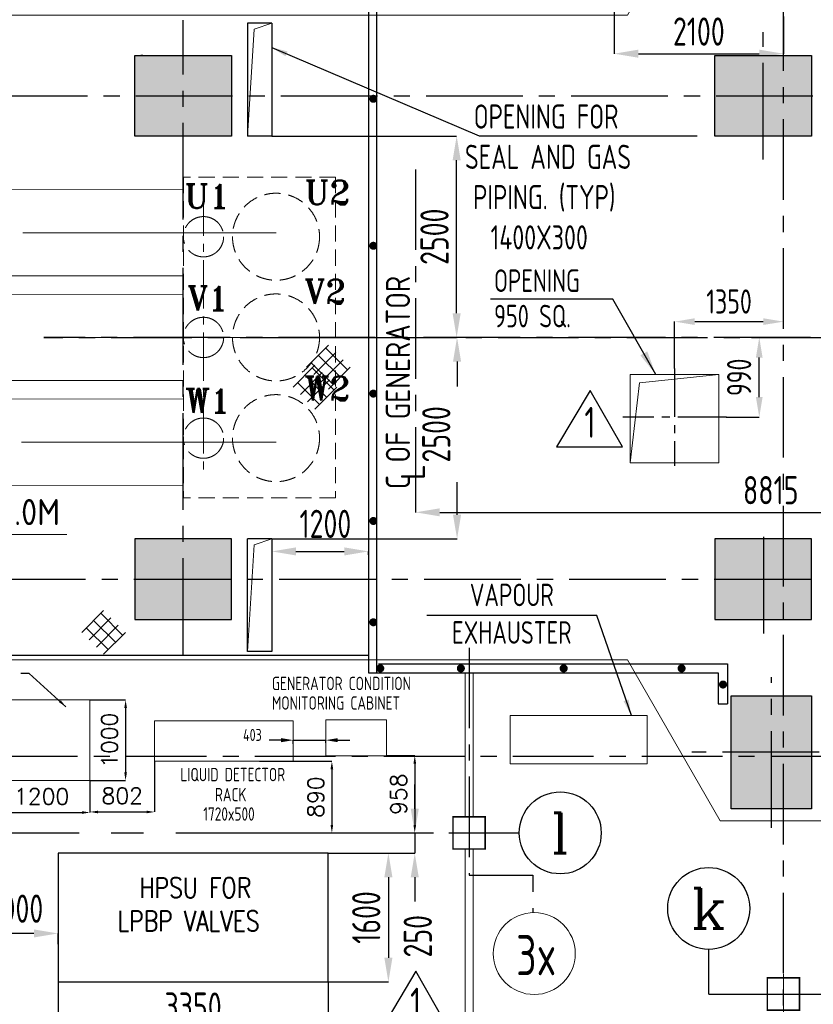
# Model space of a CAD drawing. Extents: x 18893 to 3351893, y -610358 to 406739.
# Tile 30 of 256: x 82555 to 92402, y 334648 to 346870. Entities that reach past the tile are written whole.
import ezdxf
from ezdxf.enums import TextEntityAlignment as Align

# ---------------------------------------------------------------- set-up
doc = ezdxf.new("R2010")
doc.units = 0
doc.header["$LTSCALE"] = 800
doc.header["$MEASUREMENT"] = 0
doc.set_wipeout_variables(frame=1)
for name, pattern in [('CENTER', [2, 1.25, -0.25, 0.25, -0.25]), ('CENTER2', [1.125, 0.75, -0.125, 0.125, -0.125]), ('CONTINOUS', [0]), ('HIDDEN', [0.375, 0.25, -0.125])]:
    doc.linetypes.add(name, pattern=pattern)
doc.layers.get('0').update_dxf_attribs({"linetype": 'CONTINUOUS'})
for name, color, linetype in [('0-7-COL', 2, 'CENTER'), ('Aux_col', 7, 'CONTINUOUS'), ('CL', 2, 'CENTER2'), ('EQP0', 1, 'CONTINUOUS'), ('GRID', 8, 'CENTER'), ('HANGERS', 1, 'CONTINUOUS'), ('HATCH', 9, 'CONTINUOUS'), ('PUMPS', 7, 'CONTINUOUS'), ('TGCOL', 2, 'CONTINUOUS'), ('WALL', 6, 'CONTINUOUS')]:
    doc.layers.add(name, color=color, linetype=linetype)
for name, color, linetype, lineweight in [('DIM', 4, 'CONTINUOUS', 13), ('equip', 251, 'CENTER2', 9), ('EQUPT', 251, 'HIDDEN', 9), ('LOGO', 7, 'CONTINUOUS', 13), ('Opening', 30, 'CONTINUOUS', 15), ('T', 3, 'CONTINUOUS', 15), ('TEXT', 3, 'CONTINUOUS', 15)]:
    doc.layers.add(name, color=color, linetype=linetype, lineweight=lineweight)
doc.styles.add('ROMANC', font='romanc')
doc.styles.add('ROMANS', font='ISO9.shx', dxfattribs={"width": 0.8})
doc.styles.add('ROMANT', font='romant')
doc.styles.add('S1', font='SIMPLEX.SHX', dxfattribs={"height": 200})
doc.styles.add('S3', font='ROMANS1.SHX', dxfattribs={"width": 0.8})
doc.styles.get("Standard").update_dxf_attribs({"font": 'ISO9'})
doc.dimstyles.get("Standard").update_dxf_attribs({"dimtxt": 0.18, "dimasz": 0.18, "dimexe": 0.18, "dimexo": 0.0625, "dimgap": 0.09, "dimtad": 0, "dimtih": 1, "dimtoh": 1, "dimdec": 4, "dimzin": 0, "dimdsep": 46, "dimtxsty": 'Standard', "dimcen": 0.09, "dimadec": 0, "dimazin": 0, "dimtfac": 1, "dimtdec": 4, "dimtofl": 0, "dimtmove": 0, "dimatfit": 3, "dimfxl": 0, "dimtolj": 1, "dimtzin": 0, "dimarcsym": 0})
doc.dimstyles.new('STANDARD$0', dxfattribs={"dimtxt": 250, "dimasz": 200, "dimexe": 0, "dimexo": 0, "dimgap": 100, "dimtad": 1, "dimdec": 0, "dimzin": 0, "dimdsep": 46, "dimtxsty": 'S1', "dimcen": 0, "dimadec": 0, "dimazin": 0, "dimtfac": 1, "dimtdec": 0, "dimtmove": 2, "dimatfit": 3, "dimfxl": 0, "dimtolj": 1, "dimtzin": 0, "dimarcsym": 0})

# ---------------------------------------------------------------- blocks, each defined once
blk = doc.blocks.new('A$C46F14D0A')
for p, q in [((0, 250), (0, -250)), ((-250, 0), (250, 0))]:
    blk.add_line(p, q)
at = {"const_width": 20, "flags": 128}
blk.add_lwpolyline([(-200, -200), (200, -200), (200, 200), (-200, 200)], close=True, dxfattribs=at)
blk = doc.blocks.new('A$C5C0C65E7')
for p, q in [((0, 125), (0, -125)), ((-125, 0), (125, 0))]:
    blk.add_line(p, q)
at = {"const_width": 10, "flags": 128}
blk.add_lwpolyline([(-100, -100), (100, -100), (100, 100), (-100, 100)], close=True, dxfattribs=at)
blk = doc.blocks.new('*D552')
at = {"layer": 'DIM', "lineweight": -2}
for p, q in [((82227, 337426), (82227, 337029)), ((83427, 337426), (83427, 337029)), ((82327, 337029), (83327, 337029))]:
    blk.add_line(p, q, dxfattribs=at)
at = {"layer": 'DIM'}
for points in [[(82327, 337046), (82327, 337012), (82227, 337029)], [(83327, 337046), (83327, 337012), (83427, 337029)]]:
    blk.add_solid(points, dxfattribs=at)
at = {"layer": 'DIM', "insert": (82827, 337229), "char_height": 200, "attachment_point": 5, "style": 'S1'}
blk.add_mtext('\\A1;1200', dxfattribs=at)
blk = doc.blocks.new('*D553')
at = {"layer": 'DIM', "lineweight": -2}
for p, q in [((83427, 338426), (83869, 338426)), ((83869, 338326), (83869, 337526)), ((83427, 337426), (83869, 337426))]:
    blk.add_line(p, q, dxfattribs=at)
at = {"layer": 'DIM'}
for points in [[(83853, 338326), (83886, 338326), (83869, 338426)], [(83853, 337526), (83886, 337526), (83869, 337426)]]:
    blk.add_solid(points, dxfattribs=at)
at = {"layer": 'DIM', "insert": (83669, 337926), "char_height": 200, "attachment_point": 5, "rotation": 90, "style": 'S1'}
blk.add_mtext('\\A1;1000', dxfattribs=at)
blk = doc.blocks.new('*X33')
at = {"color": 0}
for p, q in [((36226, 29425), (36330, 29425)), ((36115, 29325), (36330, 29325)), ((36132, 29350), (36330, 29350)), ((36154, 29375), (36330, 29375)), ((36183, 29400), (36330, 29400)), ((36080, 29200), (36330, 29200)), ((36081, 29225), (36330, 29225)), ((36085, 29250), (36330, 29250)), ((36092, 29275), (36330, 29275)), ((36102, 29300), (36330, 29300))]:
    blk.add_line(p, q, dxfattribs=at)
blk = doc.blocks.new('LL')
for p, q in [((-711, 0), (-711, 423)), ((-1136, 0), (-711, 0)), ((1493, 0), (-711, 0)), ((-711, 0), (-711, -418))]:
    blk.add_line(p, q)
for start, end in [(90, 180), (0, 90), (180, 270), (270, 0)]:
    blk.add_arc((-711, 0), 360, start, end)
at = {"xscale": 1.440000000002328, "yscale": 1.440000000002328, "zscale": 1.440000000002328}
blk.add_blockref('*X33', (-53026, -42044), dxfattribs=at)
at = {"xscale": 1.440000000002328, "yscale": 1.440000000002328, "zscale": 1.440000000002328, "rotation": 180}
blk.add_blockref('*X33', (51604, 42044), dxfattribs=at)
blk = doc.blocks.new('*D575')
at = {"layer": 'DIM', "color": 9, "lineweight": -2}
for p, q in [((83032, 334955), (83032, 334345)), ((86382, 334926), (86382, 334345)), ((83332, 334345), (86082, 334345))]:
    blk.add_line(p, q, dxfattribs=at)
at = {"layer": 'DIM', "color": 9}
for points in [[(83332, 334395), (83332, 334295), (83032, 334345)], [(86082, 334395), (86082, 334295), (86382, 334345)]]:
    blk.add_solid(points, dxfattribs=at)
at = {"layer": 'DIM', "insert": (84707, 334620), "char_height": 350, "attachment_point": 5, "style": 'ROMANS'}
blk.add_mtext('\\A1;3350', dxfattribs=at)
blk = doc.blocks.new('*D593')
at = {"layer": 'DIM', "color": 9, "lineweight": -2}
for p, q in [((87467, 341272), (87467, 340755)), ((96282, 341334), (96282, 340755)), ((87767, 340755), (95982, 340755))]:
    blk.add_line(p, q, dxfattribs=at)
at = {"layer": 'DIM', "color": 9}
for points in [[(87767, 340805), (87767, 340705), (87467, 340755)], [(95982, 340805), (95982, 340705), (96282, 340755)]]:
    blk.add_solid(points, dxfattribs=at)
at = {"layer": 'DIM', "insert": (91874, 341030), "char_height": 350, "attachment_point": 5, "style": 'ROMANS'}
blk.add_mtext('\\A1;8815', dxfattribs=at)
blk = doc.blocks.new('*D600')
at = {"layer": 'DIM', "color": 9, "lineweight": -2}
for p, q in [((87982, 342626), (87982, 342316)), ((87982, 340726), (87982, 341130)), ((85682, 340426), (87982, 340426))]:
    blk.add_line(p, q, dxfattribs=at)
at = {"layer": 'DIM', "color": 9}
for points in [[(87932, 342626), (88032, 342626), (87982, 342926)], [(87932, 340726), (88032, 340726), (87982, 340426)]]:
    blk.add_solid(points, dxfattribs=at)
at = {"layer": 'DIM', "insert": (87724, 341723), "char_height": 350, "attachment_point": 5, "rotation": 90, "style": 'ROMANS'}
blk.add_mtext('\\A1;2500', dxfattribs=at)
blk = doc.blocks.new('*D601')
at = {"layer": 'DIM', "color": 9, "lineweight": -2}
for p, q in [((85682, 345426), (87977, 345426)), ((87977, 343226), (87977, 345126)), ((85848, 342926), (87977, 342926))]:
    blk.add_line(p, q, dxfattribs=at)
at = {"layer": 'DIM', "color": 9}
for points in [[(87927, 345126), (88027, 345126), (87977, 345426)], [(87927, 343226), (88027, 343226), (87977, 342926)]]:
    blk.add_solid(points, dxfattribs=at)
at = {"layer": 'DIM', "insert": (87702, 344176), "char_height": 350, "attachment_point": 5, "rotation": 90, "style": 'ROMANS'}
blk.add_mtext('\\A1;2500', dxfattribs=at)
blk = doc.blocks.new('*D602')
at = {"layer": 'DIM', "color": 9, "lineweight": -2}
for p, q in [((85682, 340426), (85682, 340270)), ((85982, 340270), (86582, 340270)), ((86882, 340226), (86882, 340270))]:
    blk.add_line(p, q, dxfattribs=at)
at = {"layer": 'DIM', "color": 9}
for points in [[(85982, 340320), (85982, 340220), (85682, 340270)], [(86582, 340320), (86582, 340220), (86882, 340270)]]:
    blk.add_solid(points, dxfattribs=at)
at = {"layer": 'DIM', "insert": (86348, 340612), "char_height": 350, "attachment_point": 5, "style": 'ROMANS'}
blk.add_mtext('\\A1;1200', dxfattribs=at)
blk = doc.blocks.new('*D634')
at = {"layer": 'DIM', "lineweight": -2}
for p, q in [((84229, 337666), (84229, 337036)), ((83427, 337426), (83427, 337036)), ((83527, 337036), (84129, 337036))]:
    blk.add_line(p, q, dxfattribs=at)
at = {"layer": 'DIM'}
for points in [[(83527, 337052), (83527, 337019), (83427, 337036)], [(84129, 337052), (84129, 337019), (84229, 337036)]]:
    blk.add_solid(points, dxfattribs=at)
at = {"layer": 'DIM', "insert": (83828, 337236), "char_height": 200, "attachment_point": 5, "style": 'S1'}
blk.add_mtext('\\A1;802', dxfattribs=at)
blk = doc.blocks.new('*D635')
at = {"layer": 'DIM', "lineweight": -2}
for p, q in [((85529, 337666), (86429, 337666)), ((86429, 337566), (86429, 336876)), ((86285, 336776), (86429, 336776))]:
    blk.add_line(p, q, dxfattribs=at)
at = {"layer": 'DIM'}
for points in [[(86412, 337566), (86445, 337566), (86429, 337666)], [(86412, 336876), (86445, 336876), (86429, 336776)]]:
    blk.add_solid(points, dxfattribs=at)
at = {"layer": 'DIM', "insert": (86229, 337221), "char_height": 200, "attachment_point": 5, "rotation": 90, "style": 'S1'}
blk.add_mtext('\\A1;890', dxfattribs=at)
blk = doc.blocks.new('*D636')
at = {"layer": 'DIM', "lineweight": -2}
for p, q in [((87108, 337735), (87457, 337735)), ((87457, 337635), (87457, 336876)), ((87122, 336776), (87457, 336776))]:
    blk.add_line(p, q, dxfattribs=at)
at = {"layer": 'DIM'}
for points in [[(87441, 337635), (87474, 337635), (87457, 337735)], [(87441, 336876), (87474, 336876), (87457, 336776)]]:
    blk.add_solid(points, dxfattribs=at)
at = {"layer": 'DIM', "insert": (87257, 337255), "char_height": 200, "attachment_point": 5, "rotation": 90, "style": 'S1'}
blk.add_mtext('\\A1;958', dxfattribs=at)
blk = doc.blocks.new('TG DECK')
at = {"layer": 'HATCH'}
h = blk.add_hatch(dxfattribs=at)
h.set_pattern_fill('AR-CONC', color=256, scale=50, style=0)
h.set_pattern_definition([(50, (-234270.1, -192712), (358.6301, -31.37607), [37.5, -412.5]), (355, (-234270.1, -192712), (-69.37567, 376.09607), [30, -330]), (100.451444, (-234240.2, -192714.6), (289.25442, 344.72), [31.8701, -350.57106]), (46.1842, (-234270.1, -192612), (533.62067, -82.75964), [56.25, -618.75]), (96.63564, (-234225.63, -192618.9), (467.331, 487.0593), [47.8052, -525.8569]), (351.18416, (-234270.1, -192612), (467.331, 487.0593), [45, -495]), (21, (-234220.1, -192637), (298.45353, -201.30945), [37.5, -412.5]), (326, (-234220.1, -192637), (121.65767, 362.57502), [30, -330]), (71.451445, (-234195.23, -192653.77), (420.1112, 161.26558), [31.8701, -350.57106]), (37.5, (-234270.1, -192712), (6.079928, 166.446927), [0, -326, 0, -335, 0, -331.25]), (7.5, (-234270.1, -192712), (131.53477, 197.205856), [0, -191, 0, -318.5, 0, -126.25]), (327.5, (-234381.6, -192712), (266.911218, -11.277436), [0, -125, 0, -390, 0, -517.5]), (317.5, (-234431.6, -192712), (291.59308, 50.05249), [0, -162.5, 0, -259, 0, -367.5])])
h.paths.add_polyline_path([(243271, -69588), (242271, -69588), (242271, -70988), (243271, -70988)])
h.paths.add_polyline_path([(238396, -69588), (239396, -69588), (239396, -70988), (238396, -70988)])
h.paths.add_polyline_path([(236086, -70988), (235086, -70988), (235086, -69588), (236086, -69588)])
h.paths.add_polyline_path([(226286, -69588), (226286, -70988), (227286, -70988), (227286, -69588)])
h.paths.add_polyline_path([(226086, -71938), (227286, -71938), (227286, -72938), (226086, -72938)])
h.paths.add_polyline_path([(218887, -71938), (220087, -71938), (220087, -72938), (218887, -72938)])
h.paths.add_polyline_path([(212046, -71938), (212046, -72938), (213046, -72938), (213046, -71938)])
h.paths.add_polyline_path([(218887, -78938), (220087, -78938), (220087, -77938), (218887, -77938)])
h.paths.add_polyline_path([(226086, -78938), (227286, -78938), (227286, -77938), (226086, -77938)])
h.paths.add_polyline_path([(226286, -81288), (226286, -79888), (227286, -79888), (227286, -81288)])
h.paths.add_polyline_path([(236086, -79888), (235086, -79888), (235086, -81288), (236086, -81288)])
h.paths.add_polyline_path([(238396, -81288), (239396, -81288), (239396, -79888), (238396, -79888)])
h.paths.add_polyline_path([(243271, -81288), (242271, -81288), (242271, -79888), (243271, -79888)])
at = {"layer": 'CL', "ltscale": 2}
for p, q in [((219486, -79376), (219486, -71500)), ((226686, -73229), (226686, -71648)), ((211701, -72438), (227664, -72438)), ((243471, -75438), (211402, -75438)), ((226693, -79111), (226693, -77765)), ((211677, -78438), (227950, -78438)), ((226786, -81524), (226786, -79653)), ((243578, -80588), (225799, -80588))]:
    blk.add_line(p, q, dxfattribs=at)
at = {"layer": 'HATCH'}
blk.add_line((218987, -71938), (218962, -71938), dxfattribs=at)
at = {"layer": 'TGCOL'}
for points in [[(218887, -71938), (220087, -71938), (220087, -72938), (218887, -72938)], [(226086, -71938), (227286, -71938), (227286, -72938), (226086, -72938)], [(218887, -78938), (220087, -78938), (220087, -77938), (218887, -77938)], [(226086, -78938), (227286, -78938), (227286, -77938), (226086, -77938)]]:
    blk.add_lwpolyline(points, close=True, dxfattribs=at)
blk.add_lwpolyline([(226286, -81288), (226286, -79888), (227286, -79888), (227286, -81288), (226286, -81288)], dxfattribs=at)
blk = doc.blocks.new('A$C71B3771A')
at = {"layer": 'DIM', "linetype": 'CONTINOUS', "ltscale": 1.5, "flags": 128}
blk.add_lwpolyline([(12285, 6000), (-5035, 6000), (-6185, 4000), (-19340, 4000), (-19340, -4000), (-6185, -4000), (-5035, -6000), (12285, -6000), (12285, 6000)], dxfattribs=at)
blk.add_blockref('TG DECK', (-231186, 75438))
blk = doc.blocks.new('*D678')
at = {"layer": 'DIM', "color": 9, "lineweight": -2}
for p, q in [((86382, 336526), (87130, 336526)), ((87130, 336226), (87130, 335226)), ((86382, 334926), (87130, 334926))]:
    blk.add_line(p, q, dxfattribs=at)
at = {"layer": 'DIM', "color": 9}
for points in [[(87080, 336226), (87180, 336226), (87130, 336526)], [(87080, 335226), (87180, 335226), (87130, 334926)]]:
    blk.add_solid(points, dxfattribs=at)
at = {"layer": 'DIM', "insert": (86855, 335726), "char_height": 350, "attachment_point": 5, "rotation": 90, "style": 'ROMANS'}
blk.add_mtext('\\A1;1600', dxfattribs=at)
blk = doc.blocks.new('*D679')
at = {"layer": 'DIM', "color": 9, "lineweight": -2}
for p, q in [((82032, 335369), (82032, 335528)), ((82732, 335528), (82332, 335528)), ((83032, 335394), (83032, 335528))]:
    blk.add_line(p, q, dxfattribs=at)
at = {"layer": 'DIM', "color": 9}
for points in [[(82332, 335578), (82332, 335478), (82032, 335528)], [(82732, 335578), (82732, 335478), (83032, 335528)]]:
    blk.add_solid(points, dxfattribs=at)
at = {"layer": 'DIM', "insert": (82526, 335835), "char_height": 350, "attachment_point": 5, "style": 'ROMANS'}
blk.add_mtext('\\A1;1000', dxfattribs=at)
blk = doc.blocks.new('*D680')
at = {"layer": 'DIM', "color": 9, "lineweight": -2}
for p, q in [((87457, 337076), (87457, 337376)), ((86429, 336776), (87457, 336776)), ((87457, 336776), (87457, 336526)), ((86382, 336526), (87457, 336526)), ((87457, 336226), (87457, 335926))]:
    blk.add_line(p, q, dxfattribs=at)
at = {"layer": 'DIM', "color": 9}
for points in [[(87407, 337076), (87507, 337076), (87457, 336776)], [(87407, 336226), (87507, 336226), (87457, 336526)]]:
    blk.add_solid(points, dxfattribs=at)
at = {"layer": 'DIM', "insert": (87495, 335493), "char_height": 350, "attachment_point": 5, "rotation": 90, "style": 'ROMANS'}
blk.add_mtext('\\A1;250', dxfattribs=at)
blk = doc.blocks.new('GCB')
at = {"layer": 'equip', "linetype": 'HIDDEN'}
for p, q in [((14444, 14990), (12554, 14990)), ((12554, 14990), (12554, 11010)), ((14444, 14990), (14444, 11010)), ((14444, 11010), (12554, 11010))]:
    blk.add_line(p, q, dxfattribs=at)
at = {"layer": 'equip'}
for p, q in [((12804, 14861), (12804, 11265)), ((13915, 12382), (14187, 12654)), ((14155, 12618), (14427, 12346)), ((14006, 12292), (14277, 12563)), ((14065, 12527), (14336, 12256)), ((14096, 12201), (14368, 12473)), ((13974, 12437), (14246, 12165)), ((14187, 12111), (14458, 12382))]:
    blk.add_line(p, q, dxfattribs=at)
at = {"layer": 'equip', "linetype": 'CENTER', "ltscale": 25}
for p, q in [((13704, 14300), (10564, 14300)), ((13704, 11700), (10544, 11700))]:
    blk.add_line(p, q, dxfattribs=at)
at = {"layer": 'equip', "linetype": 'CENTER'}
blk.add_line((13704, 13000), (3150, 13000), dxfattribs=at)
at = {"layer": 'equip', "linetype": 'ByBlock', "const_width": 10, "flags": 128}
for points in [[(12554, 14835), (1315, 14835)], [(12554, 13765), (2385, 13765)], [(12554, 13535), (2615, 13535)], [(12554, 12465), (3685, 12465)], [(12554, 12235), (3915, 12235)], [(12554, 11165), (4985, 11165)]]:
    blk.add_lwpolyline(points, dxfattribs=at)
at = {"layer": 'equip', "linetype": 'HIDDEN'}
for centre in [(13704, 14250), (13704, 13000), (13704, 11750)]:
    blk.add_circle(centre, 540, dxfattribs=at)
at = {"layer": 'equip'}
for centre in [(12804, 14250), (12804, 13000), (12804, 11750)]:
    blk.add_circle(centre, 250, dxfattribs=at)
at = {"layer": 'equip', "style": 'ROMANT'}
for s, p in [('U2', (14058, 14649)), ('U1', (12566, 14604)), ('V2', (14058, 13418)), ('V1', (12604, 13336)), ('W2', (14058, 12216)), ('W1', (12577, 12063))]:
    blk.add_text(s, height=300, dxfattribs=at).set_placement(p)
blk.add_wipeout([(8341, 12752), (10820, 12752), (10820, 13347), (8341, 13347)]).dxf.layer = 'equip'
at = {"layer": 'equip', "insert": (8464, 13224), "char_height": 350, "width": 2010, "attachment_point": 1}
blk.add_mtext('EL11.92M', dxfattribs=at)
blk = doc.blocks.new('*D701')
at = {"layer": 'DIM', "color": 9, "lineweight": -2}
for p, q in [((89932, 347926), (89932, 346448)), ((92032, 346908), (92032, 346448)), ((90232, 346448), (91732, 346448))]:
    blk.add_line(p, q, dxfattribs=at)
at = {"layer": 'DIM', "color": 9}
for points in [[(90232, 346498), (90232, 346398), (89932, 346448)], [(91732, 346498), (91732, 346398), (92032, 346448)]]:
    blk.add_solid(points, dxfattribs=at)
at = {"layer": 'DIM', "insert": (90982, 346723), "char_height": 350, "attachment_point": 5, "style": 'ROMANS'}
blk.add_mtext('\\A1;2100', dxfattribs=at)
blk = doc.blocks.new('*D718')
at = {"layer": 'DIM', "color": 9, "lineweight": -2}
for p, q in [((91637, 342926), (91732, 342926)), ((91732, 342186), (91732, 342676)), ((91323, 341936), (91732, 341936))]:
    blk.add_line(p, q, dxfattribs=at)
at = {"layer": 'DIM', "color": 9}
for points in [[(91690, 342676), (91773, 342676), (91732, 342926)], [(91690, 342186), (91773, 342186), (91732, 341936)]]:
    blk.add_solid(points, dxfattribs=at)
at = {"layer": 'DIM', "insert": (91482, 342431), "char_height": 300, "attachment_point": 5, "rotation": 90, "style": 'ROMANS'}
blk.add_mtext('\\A1;990', dxfattribs=at)
blk = doc.blocks.new('*D719')
at = {"layer": 'DIM', "color": 9, "lineweight": -2}
for p, q in [((90682, 342539), (90682, 343122)), ((90932, 343122), (91782, 343122)), ((92032, 343081), (92032, 343122))]:
    blk.add_line(p, q, dxfattribs=at)
at = {"layer": 'DIM', "color": 9}
for points in [[(90932, 343164), (90932, 343081), (90682, 343122)], [(91782, 343164), (91782, 343081), (92032, 343122)]]:
    blk.add_solid(points, dxfattribs=at)
at = {"layer": 'DIM', "insert": (91357, 343372), "char_height": 300, "attachment_point": 5, "style": 'ROMANS'}
blk.add_mtext('\\A1;1350', dxfattribs=at)
blk = doc.blocks.new('A$C4C8A360A')
at = {"layer": 'HANGERS', "linetype": 'Continuous'}
for p, q in [((3.427, 5.706), (0, 0)), ((6.692, 0), (3.427, 5.706)), ((0, 0), (6.692, 0))]:
    blk.add_line(p, q, dxfattribs=at)
at = {"layer": 'HANGERS', "linetype": 'Continuous', "style": 'ROMANS', "width": 0.8}
blk.add_text('1', height=3.123, dxfattribs=at).set_placement((2.837, 0.922))
blk = doc.blocks.new('*D742')
at = {"layer": 'DIM', "color": 9, "lineweight": -2}
for p, q in [((85799, 337927), (85649, 337927)), ((85949, 337881), (85949, 337927)), ((85949, 337927), (86352, 337927)), ((86352, 337896), (86352, 337927)), ((86502, 337927), (86652, 337927))]:
    blk.add_line(p, q, dxfattribs=at)
at = {"layer": 'DIM', "color": 9}
for points in [[(85799, 337952), (85799, 337902), (85949, 337927)], [(86502, 337952), (86502, 337902), (86352, 337927)]]:
    blk.add_solid(points, dxfattribs=at)
at = {"layer": 'DIM', "insert": (85443, 337992), "char_height": 150, "attachment_point": 5, "style": 'ROMANS'}
blk.add_mtext('\\A1;403', dxfattribs=at)

msp = doc.modelspace()

# ---------------------------------------------------------------- linework, layer by layer
at = {"color": 2, "linetype": 'CENTER'}
msp.add_line((87466.71, 345012.09), (87466.71, 341096.85), dxfattribs=at)
at = {"color": 2}
for p, q in [((86114.69, 342557.54), (86386.22, 342829.07)), ((86205.2, 342467.03), (86476.73, 342738.56)), ((86264.09, 342702.5), (86535.62, 342430.97)), ((86354.6, 342793.01), (86626.13, 342521.48)), ((86173.58, 342611.99), (86445.11, 342340.46)), ((86295.71, 342376.52), (86567.24, 342648.05)), ((86386.22, 342286.01), (86657.75, 342557.54)), ((83325.26, 339264.15), (83596.79, 339535.67)), ((83415.77, 339173.64), (83687.3, 339445.16)), ((83474.65, 339409.1), (83746.18, 339137.58)), ((83565.16, 339499.61), (83836.69, 339228.09)), ((83384.14, 339318.6), (83655.67, 339047.07)), ((83506.28, 339083.13), (83777.81, 339354.66)), ((83596.79, 338992.62), (83868.32, 339264.15)), ((87006.71, 338876.05), (91338.2, 338876.05)), ((91338.2, 338876.05), (91338.2, 338376.05)), ((86881.71, 338761.05), (91220.58, 338761.05)), ((91220.58, 338761.05), (91220.58, 338376.05)), ((91220.58, 338376.05), (91338.2, 338376.05))]:
    msp.add_line(p, q, dxfattribs=at)
at = {"color": 7, "const_width": 50}
for points in [[(86943.43, 345863.35, 1), (86943.43, 345913.35, 1)], [(86943.43, 344038.73, 1), (86943.43, 344088.73, 1)], [(86943.43, 342203.75, 1), (86943.43, 342253.75, 1)], [(86943.43, 340622.85, 1), (86943.43, 340672.85, 1)], [(86943.43, 339365.61, 1), (86943.43, 339415.61, 1)], [(87029.22, 338793.12, 1), (87029.22, 338843.12, 1)], [(88029.22, 338793.12, 1), (88029.22, 338843.12, 1)], [(89304.86, 338793.12, 1), (89304.86, 338843.12, 1)], [(90768.09, 338793.12, 1), (90768.09, 338843.12, 1)], [(91282.29, 338592.46, 1), (91282.29, 338642.46, 1)]]:
    msp.add_lwpolyline(points, format="xyb", close=True, dxfattribs=at)
at = {"layer": '0-7-COL', "color": 6, "linetype": 'Continuous'}
for centre in [(89261.77, 336776.05), (91104.46, 335837.95)]:
    msp.add_circle(centre, 508.61, dxfattribs=at)
at = {"layer": 'CL'}
for p, q in [((90681.71, 342539.1), (90681.71, 341333)), ((91323.39, 341936.05), (90040.04, 341936.05))]:
    msp.add_line(p, q, dxfattribs=at)
at = {"layer": 'DIM'}
for p, q in [((85381.71, 345426.05), (85463.96, 346752.89)), ((85463.96, 346752.89), (85681.71, 346826.05)), ((85463.96, 340352.89), (85681.71, 340426.05)), ((85381.71, 339026.05), (85463.96, 340352.89)), ((88081.71, 336976.05), (88081.71, 338761.05)), ((88181.71, 336976.05), (88181.71, 338761.05)), ((88081.71, 336576.05), (88081.71, 329221.87)), ((88181.71, 336576.05), (88181.71, 329221.87))]:
    msp.add_line(p, q, dxfattribs=at)
msp.add_lwpolyline([(88641.43, 338232.2), (90341.43, 338232.2), (90341.43, 337632.2), (88641.43, 337632.2)], close=True, dxfattribs=at)
msp.add_circle((88939.68, 335278.56), 508.61, dxfattribs=at)
at = {"layer": 'EQP0'}
msp.add_lwpolyline([(83031.89, 336526.27), (83031.89, 334926.27), (86381.89, 334926.27), (86381.89, 336526.27)], close=True, dxfattribs=at)
at = {"layer": 'EQUPT', "color": 6, "linetype": 'Continuous'}
for points in [[(82226.71, 337426.05), (82226.71, 338426.05), (83426.71, 338426.05), (83426.71, 337426.05)], [(86351.82, 338180.58), (87108.45, 338180.58), (87108.45, 337734.51), (86351.82, 337734.51)], [(84229.04, 338165.89), (85949.04, 338165.89), (85949.04, 337665.89), (84229.04, 337665.89)]]:
    msp.add_lwpolyline(points, close=True, dxfattribs=at)
at = {"layer": 'GRID'}
for p, q in [((92031.71, 323833.98), (92031.71, 368514.92)), ((69290.59, 342926.05), (119508.82, 342926.05)), ((128074.36, 337726.05), (70217.63, 337726.05))]:
    msp.add_line(p, q, dxfattribs=at)
at = {"layer": 'GRID', "linetype": 'CENTER2', "ltscale": 4}
for p, q in [((89931.71, 348176.05), (89931.71, 346791.91)), ((80891.47, 336776.05), (88753.16, 336776.05)), ((91104.46, 334776.05), (91104.46, 335329.35)), ((91104.46, 334776.05), (110549.74, 334776.05))]:
    msp.add_line(p, q, dxfattribs=at)
at = {"layer": 'GRID', "linetype": 'CENTER'}
msp.add_line((88131.71, 339074.76), (88131.71, 336252.43), dxfattribs=at)
at = {"layer": 'GRID', "linetype": 'CENTER', "flags": 128}
msp.add_lwpolyline([(88131.71, 336252.43), (88921.8, 336252.43), (88921.8, 335786.85)], dxfattribs=at)
at = {"layer": 'Opening', "linetype": 'CENTER2', "ltscale": 4}
for q in [(91231.71, 342467.88), (90131.71, 341367.88)]:
    msp.add_line((90244.31, 342364.35), q, dxfattribs=at)
msp.add_lwpolyline([(90131.71, 342467.88), (91231.71, 342467.88), (91231.71, 341367.88), (90131.71, 341367.88)], close=True, dxfattribs=at)
at = {"layer": 'PUMPS', "color": 4}
for p, q in [((85681.71, 346826.05), (85381.71, 346826.05)), ((85381.71, 346826.05), (85381.71, 345426.05)), ((85681.71, 346826.05), (85681.71, 345426.05)), ((85681.71, 345426.05), (85381.71, 345426.05)), ((85381.71, 339026.05), (85381.71, 340426.05)), ((85681.71, 340426.05), (85381.71, 340426.05)), ((85681.71, 340426.05), (85681.71, 339026.05)), ((85681.71, 339026.05), (85381.71, 339026.05))]:
    msp.add_line(p, q, dxfattribs=at)
at = {"layer": 'WALL'}
for p, q in [((86881.71, 347091.05), (86881.71, 338761.05)), ((86981.71, 347091.05), (86981.71, 338761.05)), ((86881.71, 338976.05), (76991.71, 338976.05))]:
    msp.add_line(p, q, dxfattribs=at)

# ---------------------------------------------------------------- block references
at = {"layer": 'Aux_col', "xscale": 2, "yscale": 2, "zscale": 2}
msp.add_blockref('A$C5C0C65E7', (88131.71, 336776.05), dxfattribs=at)
at = {"layer": 'DIM'}
for name, p in [('A$C71B3771A', (96281.71, 342926.05)), ('A$C46F14D0A', (92031.71, 334776.05))]:
    msp.add_blockref(name, p, dxfattribs=at)
ref = msp.add_blockref('LL', (82020.71, 340480.47), dxfattribs=dict(at, xscale=0.75, yscale=0.75, zscale=0.75))
ref.add_attrib('LEVEL', 'EL9.0M', (81854.41, 340596.11), dxfattribs={"layer": '0', "height": 324, "flags": 4})
at = {"layer": 'HANGERS', "linetype": 'Continuous', "xscale": 122.5, "yscale": 122.5, "zscale": 122.5}
for p in [(89214.53, 341567.71), (87052.35, 334358.75)]:
    msp.add_blockref('A$C4C8A360A', p, dxfattribs=at)

# ---------------------------------------------------------------- texts
at = {"layer": '0-7-COL', "color": 6, "linetype": 'Continuous', "style": 'ROMANC'}
for s, p in [('l', (89261.77, 336776.05)), ('k', (91104.46, 335837.95))]:
    msp.add_text(s, height=500, dxfattribs=at).set_placement(p, align=Align.MIDDLE)
at = {"layer": 'LOGO', "style": 'ROMANS', "width": 0.8}
for s, p in [('GENERATOR CONDITION', (85684.29, 338547.72)), ('MONITORING CABINET ', (85684.29, 338305.35))]:
    msp.add_text(s, height=166.25, dxfattribs=at).set_placement(p)
for s, p in [('LIQUID DETECTOR', (85199.12, 337416.86)), ('RACK', (85172.84, 337167.36)), ('1720x500', (85151.51, 336927.63))]:
    msp.add_text(s, height=166.25, dxfattribs=at).set_placement(p, align=Align.CENTER)
at = {"layer": 'T', "style": 'S3', "width": 0.8}
for s, p in [('HPSU FOR', (84733.16, 335970.17)), ('LPBP VALVES', (84649.98, 335557.96))]:
    msp.add_text(s, height=250, dxfattribs=at).set_placement(p, align=Align.CENTER)
at = {"layer": 'TEXT', "width": 0.9}
msp.add_text('C OF GENERATOR', height=300, rotation=90, dxfattribs=at).set_placement((87248.56, 341043.34), align=Align.MIDDLE_LEFT)
at = {"layer": 'TEXT', "width": 0.8}
for s, p in [('OPENING', (88440.36, 343490.66)), ('950 SQ.', (88440.36, 343051.5))]:
    msp.add_text(s, height=280, dxfattribs=at).set_placement(p)
at = {"layer": 'TEXT'}
msp.add_text('L', height=300, rotation=90, dxfattribs=at).set_placement((87434.42, 341157.55), align=Align.MIDDLE_LEFT)
at = {"layer": 'TEXT', "style": 'ROMANS', "width": 0.8}
msp.add_text('3x', height=500, dxfattribs=at).set_placement((88964.9, 335259.67), align=Align.MIDDLE)
at = {"layer": 'TEXT'}
for s, insert, char_height, width, attachment_point in [('{\\W1.6597; \\W0.8;OPENING FOR \\P{\\W1.02813; }SEAL AND GAS \\P{\\W1.6176; }PIPING. (TYP) \\P{\\W2.88076; }1400X300}', (87903.59, 345817.91), 300, 3278.1293, 1), ('{\\W0.8;VAPOUR EXHAUSTER}', (88661.01, 339870.03), 280, 2112, 2)]:
    msp.add_mtext(s, dxfattribs=dict(at, insert=insert, char_height=char_height, width=width, attachment_point=attachment_point))

# ---------------------------------------------------------------- dimensions: what is measured, and where the dimension line sits
at = {"layer": 'DIM'}
for base, p1, p2, override, picture, middle in [((92031.71, 346447.96), (89931.71, 347926.05), (92031.71, 346907.78), {"dimtxt": 350, "dimasz": 300, "dimtxsty": 'ROMANS', "dimclrd": 9, "dimclre": 9, "dimclrt": 256, "dimtix": 1}, '*D701', (90981.71, 346722.96)), ((92031.71, 343122.44), (90681.71, 342539.1), (92031.71, 343080.9), {"dimtxt": 300, "dimasz": 250, "dimtxsty": 'ROMANS', "dimclrd": 9, "dimclre": 9, "dimclrt": 256, "dimtix": 1}, '*D719', (91356.71, 343372.44)), ((96281.71, 340754.8), (87466.71, 341272.09), (96281.71, 341334.5), {"dimtxt": 350, "dimasz": 300, "dimtxsty": 'ROMANS', "dimclrd": 9, "dimclre": 9, "dimclrt": 256, "dimtix": 1}, '*D593', (91874.21, 341029.8)), ((84229.04, 337035.52), (83426.71, 337426.05), (84229.04, 337665.89), {"dimscale": 100, "dimtxt": 2, "dimasz": 1, "dimgap": 1, "dimclrd": 256, "dimclre": 256, "dimclrt": 256, "dimatfit": 0}, '*D634', (83827.88, 337235.52)), ((83426.71, 337029.04), (82226.71, 337426.05), (83426.71, 337426.05), {"dimscale": 100, "dimtxt": 2, "dimasz": 1, "dimgap": 1, "dimclrd": 256, "dimclre": 256, "dimclrt": 256, "dimatfit": 0}, '*D552', (82826.71, 337229.04)), ((86381.89, 334344.88), (83031.89, 334955.05), (86381.89, 334926.27), {"dimtxt": 350, "dimasz": 300, "dimtxsty": 'ROMANS', "dimclrd": 9, "dimclre": 9, "dimclrt": 256, "dimtix": 1}, '*D575', (84706.89, 334619.88))]:
    dim = msp.add_linear_dim(base=base, p1=p1, p2=p2, dimstyle='STANDARD$0', override=override, dxfattribs=at)
    dim.commit()
    dim.dimension.update_dxf_attribs({"geometry": picture, "text_midpoint": middle})
for base, p1, p2, override, picture, middle in [((87977.08, 345426.05), (85848.01, 342926.05), (85681.71, 345426.05), {"dimtxt": 350, "dimasz": 300, "dimtxsty": 'ROMANS', "dimclrd": 9, "dimclre": 9, "dimclrt": 256, "dimtix": 1}, '*D601', (87702.08, 344176.05)), ((91731.78, 342926.05), (91323.39, 341936.05), (91636.8, 342926.05), {"dimtxt": 300, "dimasz": 250, "dimtxsty": 'ROMANS', "dimclrd": 9, "dimclre": 9, "dimclrt": 256, "dimtix": 1}, '*D718', (91481.78, 342431.05)), ((83869.48, 337426.05), (83426.71, 338426.05), (83426.71, 337426.05), {"dimscale": 100, "dimtxt": 2, "dimasz": 1, "dimgap": 1, "dimclrd": 256, "dimclre": 256, "dimclrt": 256, "dimatfit": 0}, '*D553', (83669.48, 337926.05)), ((87457.37, 336776.05), (87108.45, 337734.51), (87122.34, 336776.05), {"dimscale": 100, "dimtxt": 2, "dimasz": 1, "dimgap": 1, "dimclrd": 256, "dimclre": 256, "dimclrt": 256, "dimatfit": 0}, '*D636', (87257.37, 337255.28)), ((86428.67, 336776.05), (85529.04, 337665.89), (86285.29, 336776.05), {"dimscale": 100, "dimtxt": 2, "dimasz": 1, "dimgap": 1, "dimclrd": 256, "dimclre": 256, "dimclrt": 256, "dimatfit": 0}, '*D635', (86228.67, 337220.97)), ((87130.07, 334926.27), (86381.89, 336526.27), (86381.89, 334926.27), {"dimtxt": 350, "dimasz": 300, "dimtxsty": 'ROMANS', "dimclrd": 9, "dimclre": 9, "dimclrt": 256, "dimtix": 1}, '*D678', (86855.07, 335726.27))]:
    dim = msp.add_linear_dim(base=base, p1=p1, p2=p2, angle=90, dimstyle='STANDARD$0', override=override, dxfattribs=at)
    dim.commit()
    dim.dimension.update_dxf_attribs({"geometry": picture, "text_midpoint": middle})
for base, p1, p2, picture, middle in [((87982.25, 340426.05), (87982.25, 342926.05), (85681.71, 340426.05), '*D600', (87724.47, 341722.99)), ((87457.37, 336526.27), (86428.67, 336776.05), (86381.89, 336526.27), '*D680', (87494.84, 335493.17))]:
    dim = msp.add_linear_dim(base=base, p1=p1, p2=p2, angle=90, dimstyle='STANDARD$0', override={"dimtxt": 350, "dimasz": 300, "dimtxsty": 'ROMANS', "dimclrd": 9, "dimclre": 9, "dimclrt": 256, "dimtix": 1}, dxfattribs=at)
    dim.commit()
    dim.dimension.update_dxf_attribs({"geometry": picture, "text_midpoint": middle, "dimtype": 160})
for base, p1, p2, picture, middle in [((86881.71, 340269.53), (85681.71, 340426.05), (86881.71, 340226.05), '*D602', (86347.83, 340611.69)), ((82031.71, 335527.84), (83031.89, 335393.82), (82031.71, 335368.88), '*D679', (82526.31, 335835.23))]:
    dim = msp.add_linear_dim(base=base, p1=p1, p2=p2, dimstyle='STANDARD$0', override={"dimtxt": 350, "dimasz": 300, "dimtxsty": 'ROMANS', "dimclrd": 9, "dimclre": 9, "dimclrt": 256, "dimtix": 1}, dxfattribs=at)
    dim.commit()
    dim.dimension.update_dxf_attribs({"geometry": picture, "text_midpoint": middle, "dimtype": 160})

# ---------------------------------------------------------------- leaders
msp.add_leader([(90447.56, 342467.88), (89916.75, 343400.43), (88395.19, 343400.43)], dimstyle='Standard', override={"dimtxt": 350, "dimasz": 300, "dimexe": 0, "dimexo": 0, "dimgap": 100, "dimtad": 1, "dimtih": 0, "dimtoh": 0, "dimdec": 0, "dimtxsty": 'ROMANS', "dimcen": 0, "dimclrd": 9, "dimclre": 9, "dimclrt": 256, "dimtdec": 0, "dimtix": 1, "dimtofl": 1, "dimatfit": 0, "dimfxl": 0})
for points, override in [([(85681.71, 346525.2), (88256.95, 345429.74), (90960.57, 345429.74)], {"dimscale": 100, "dimtxt": 2, "dimasz": 2, "dimexe": 0, "dimexo": 0, "dimgap": 1, "dimtih": 0, "dimtoh": 0, "dimdec": 0, "dimcen": 0, "dimclrd": 256, "dimclre": 256, "dimclrt": 256, "dimtdec": 0, "dimtofl": 1, "dimatfit": 0}), ([(90144.44, 338232.2), (89717.81, 339475.64), (87605.01, 339475.64)], {"dimscale": 100, "dimtxt": 2, "dimasz": 2, "dimexe": 0, "dimexo": 0, "dimgap": 1, "dimtad": 0, "dimtih": 0, "dimtoh": 0, "dimdec": 0, "dimcen": 0, "dimclrd": 256, "dimclre": 256, "dimclrt": 256, "dimtdec": 0, "dimtofl": 1, "dimatfit": 0}), ([(83128.86, 338341.85), (82671.65, 338752.64), (82568.91, 338752.64)], {"dimscale": 100, "dimtxt": 2, "dimasz": 1, "dimexe": 0, "dimexo": 0, "dimgap": 1, "dimtad": 0, "dimtih": 0, "dimtoh": 0, "dimdec": 0, "dimcen": 0, "dimclrd": 256, "dimclre": 256, "dimclrt": 256, "dimtdec": 0, "dimtofl": 1, "dimatfit": 0})]:
    msp.add_leader(points, dimstyle='Standard', override=override, dxfattribs=at)

# ---------------------------------------------------------------- next in the draw order: block references
msp.add_blockref('GCB', (72031.71, 329926.05), dxfattribs=at)

# ---------------------------------------------------------------- next in the draw order: dimensions: what is measured, and where the dimension line sits
dim = msp.add_linear_dim(base=(86351.82, 337926.78), p1=(85949.04, 337881.39), p2=(86351.82, 337896.08), dimstyle='STANDARD$0', override={"dimtxt": 150, "dimasz": 150, "dimtxsty": 'ROMANS', "dimclrd": 9, "dimclre": 9, "dimclrt": 256, "dimtix": 1}, dxfattribs=at)
dim.commit()
dim.dimension.update_dxf_attribs({"geometry": '*D742', "text_midpoint": (85443.12, 337991.9), "dimtype": 160})

doc.saveas('drawing.dxf')
